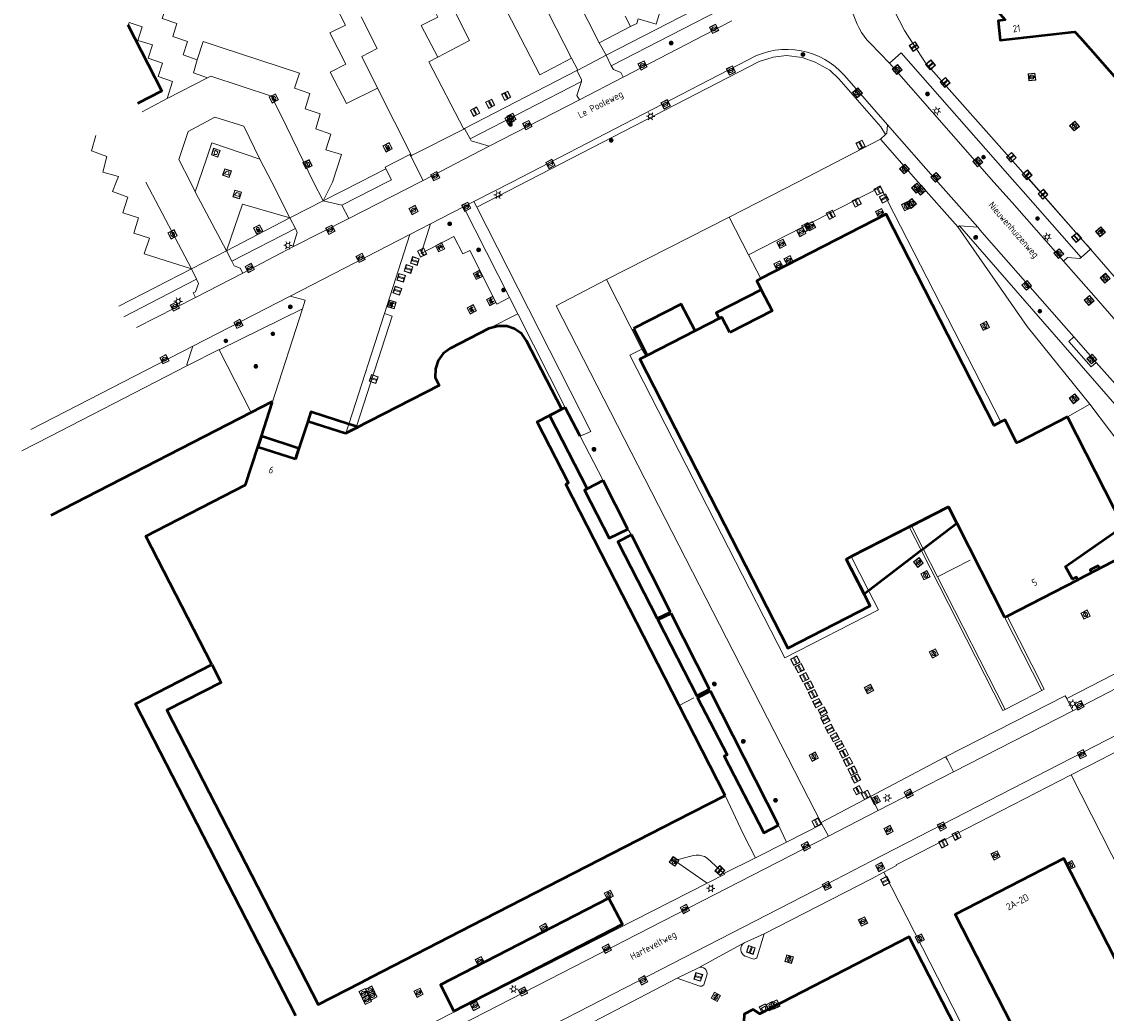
# Model space of a CAD drawing. Header units: metres. Extents: x 94279 to 96109, y 461866 to 463040.
# Tile 6 of 175: x 94534 to 94689, y 462131 to 462273. Entities that reach past the tile are written whole.
import ezdxf
from ezdxf.enums import TextEntityAlignment as Align

# ---------------------------------------------------------------- set-up
doc = ezdxf.new("R2010")
doc.units = ezdxf.units.M
doc.layers.get('0').update_dxf_attribs({"linetype": 'CONTINUOUS'})
for name, color, linetype, lineweight in [('B_BEBOUWINGSGRENS_0', 132, 'CONTINUOUS', 50), ('B_LUIFEL_1', 132, 'CONTINUOUS', 50), ('B_OVERBOUWLIJN_LIJN_1', 132, 'CONTINUOUS', 50), ('B_TUSSENMUUR_0', 132, 'CONTINUOUS', 50), ('G_GRENS_ALGEMEEN_0', 251, 'CONTINUOUS', 13), ('Q_AFSLUITPAAL_0', 251, 'CONTINUOUS', 13), ('Q_BANK_0', 251, 'CONTINUOUS', 13), ('Q_BLOEMBAK_0', 251, 'CONTINUOUS', 13), ('Q_BOOM_0', 251, 'CONTINUOUS', 13), ('Q_BRANDKRAAN_0', 251, 'CONTINUOUS', 13), ('Q_BRIEVENBUS_0', 251, 'CONTINUOUS', 13), ('Q_INSPECTIE_OF_RIOOLPUT_0', 251, 'CONTINUOUS', 13), ('Q_KOLK_0', 251, 'CONTINUOUS', 13), ('Q_LICHTMAST_0', 251, 'CONTINUOUS', 13), ('Q_LIJNAFWATERING_LIJN_0', 251, 'CONTINUOUS', 13), ('Q_PAAL_STEEN_0', 251, 'CONTINUOUS', 13), ('Q_RECLAMEZUIL_0', 251, 'CONTINUOUS', 13), ('Q_VERKEERSBORDPAAL_0', 251, 'CONTINUOUS', 13), ('Q_VLAGGENMAST_0', 251, 'CONTINUOUS', 13), ('Q_WATERLEIDINGPUT_0', 251, 'CONTINUOUS', 13), ('T_CULTUURGRENS_0', 251, 'CONTINUOUS', 13), ('T_HEK_0', 251, 'CONTINUOUS', 13), ('T_HEK_LIJN_0', 251, 'CONTINUOUS', 13), ('T_MUUR_30CM_0', 251, 'CONTINUOUS', 13), ('T_MUUR_30CM_1', 251, 'CONTINUOUS', 13), ('V_WEGGRENS_0', 251, 'CONTINUOUS', 13), ('Z_GBKN_HUISNUMMER_0', 251, 'CONTINUOUS', 13), ('Z_STRAATNAAM_0', 251, 'CONTINUOUS', 13)]:
    doc.layers.add(name, color=color, linetype=linetype, lineweight=lineweight)
doc.styles.get("Standard").update_dxf_attribs({"font": 'isocp.shx'})

# ---------------------------------------------------------------- blocks, each defined once
blk = doc.blocks.new('Q_VERKEERSBORDPAAL')
for points in [[(-0.5, 0.5), (0.5, 0.5), (0.5, -0.5), (-0.5, -0.5)], [(-0.08, 0.33), (0.07, 0.33), (0.07, -0.33), (-0.08, -0.33)]]:
    blk.add_lwpolyline(points, close=True)
blk.add_lwpolyline([(-0.44, 0.46), (0.44, 0.46, -0.414214), (0.46, 0.44), (0.46, -0.44, -0.414214), (0.44, -0.46), (-0.44, -0.46, -0.414214), (-0.46, -0.44), (-0.46, 0.44), (-0.46, 0.44), (-0.46, 0.45), (-0.46, 0.45), (-0.46, 0.45), (-0.46, 0.45), (-0.46, 0.45), (-0.46, 0.45), (-0.46, 0.46), (-0.46, 0.46), (-0.46, 0.46), (-0.45, 0.46), (-0.45, 0.46), (-0.45, 0.46), (-0.45, 0.46), (-0.45, 0.46), (-0.45, 0.46), (-0.44, 0.46), (-0.44, 0.46)], format="xyb")
blk = doc.blocks.new('Q_AFSLUITPAAL')
for points in [[(-0.5, 0.5), (0.5, 0.5), (0.5, -0.5), (-0.5, -0.5)], [(-0.08, 0.33), (0.07, 0.33), (0.07, -0.33), (-0.08, -0.33)]]:
    blk.add_lwpolyline(points, close=True)
blk.add_lwpolyline([(-0.44, 0.46), (0.44, 0.46, -0.414214), (0.46, 0.44), (0.46, -0.44, -0.414214), (0.44, -0.46), (-0.44, -0.46, -0.414214), (-0.46, -0.44), (-0.46, 0.44), (-0.46, 0.44), (-0.46, 0.45), (-0.46, 0.45), (-0.46, 0.45), (-0.46, 0.45), (-0.46, 0.45), (-0.46, 0.45), (-0.46, 0.46), (-0.46, 0.46), (-0.46, 0.46), (-0.45, 0.46), (-0.45, 0.46), (-0.45, 0.46), (-0.45, 0.46), (-0.45, 0.46), (-0.45, 0.46), (-0.44, 0.46), (-0.44, 0.46)], format="xyb")
blk = doc.blocks.new('Q_PAAL_STEEN')
for points in [[(-0.5, 0.5), (0.5, 0.5), (0.5, -0.5), (-0.5, -0.5)], [(-0.08, 0.33), (0.07, 0.33), (0.07, -0.33), (-0.08, -0.33)]]:
    blk.add_lwpolyline(points, close=True)
blk.add_lwpolyline([(-0.44, 0.46), (0.44, 0.46, -0.414214), (0.46, 0.44), (0.46, -0.44, -0.414214), (0.44, -0.46), (-0.44, -0.46, -0.414214), (-0.46, -0.44), (-0.46, 0.44), (-0.46, 0.44), (-0.46, 0.45), (-0.46, 0.45), (-0.46, 0.45), (-0.46, 0.45), (-0.46, 0.45), (-0.46, 0.45), (-0.46, 0.46), (-0.46, 0.46), (-0.46, 0.46), (-0.45, 0.46), (-0.45, 0.46), (-0.45, 0.46), (-0.45, 0.46), (-0.45, 0.46), (-0.45, 0.46), (-0.44, 0.46), (-0.44, 0.46)], format="xyb")
blk = doc.blocks.new('Q_VLAGGENMAST')
for points in [[(-0.5, 0.5), (0.5, 0.5), (0.5, -0.5), (-0.5, -0.5)], [(-0.08, 0.33), (0.07, 0.33), (0.07, -0.33), (-0.08, -0.33)]]:
    blk.add_lwpolyline(points, close=True)
blk.add_lwpolyline([(-0.44, 0.46), (0.44, 0.46, -0.414214), (0.46, 0.44), (0.46, -0.44, -0.414214), (0.44, -0.46), (-0.44, -0.46, -0.414214), (-0.46, -0.44), (-0.46, 0.44), (-0.46, 0.44), (-0.46, 0.45), (-0.46, 0.45), (-0.46, 0.45), (-0.46, 0.45), (-0.46, 0.45), (-0.46, 0.45), (-0.46, 0.46), (-0.46, 0.46), (-0.46, 0.46), (-0.45, 0.46), (-0.45, 0.46), (-0.45, 0.46), (-0.45, 0.46), (-0.45, 0.46), (-0.45, 0.46), (-0.44, 0.46), (-0.44, 0.46)], format="xyb")
blk = doc.blocks.new('Q_KOLK')
blk.add_lwpolyline([(-0.5, 0.5), (0.5, 0.5), (0.5, -0.5), (-0.5, -0.5)], close=True)
for points in [[(-0.44, 0.46), (0.44, 0.46, -0.414214), (0.46, 0.44), (0.46, -0.44, -0.414214), (0.44, -0.46), (-0.44, -0.46, -0.414214), (-0.46, -0.44), (-0.46, 0.44, -0.414214), (-0.44, 0.46)], [(-0.34, 0.1, 0.380426), (-0.28, -0.18)], [(-0.01, 0.27, 0.240218), (-0.34, 0.1)], [(-0.19, 0.04, 0.853344), (-0.19, -0.03)], [(0.33, 0.11, 0.240191), (-0.01, 0.27)], [(0.18, -0.03, 0.849746), (0.18, 0.04)], [(0.27, -0.18, 0.380426), (0.33, 0.11)], [(-0.28, -0.18, 0.148452), (0.01, -0.26)], [(0.01, -0.26, 0.131742), (0.27, -0.18)]]:
    blk.add_lwpolyline(points, format="xyb")
for points in [[(-0.19, 0.04), (0.18, 0.04)], [(0.18, -0.03), (-0.19, -0.03)]]:
    blk.add_lwpolyline(points)
blk = doc.blocks.new('Q_INSPECTIE_OF_RIOOLPUT')
blk.add_lwpolyline([(-0.5, 0.5), (0.5, 0.5), (0.5, -0.5), (-0.5, -0.5)], close=True)
for points in [[(-0.44, 0.46), (0.44, 0.46, -0.414214), (0.46, 0.44), (0.46, -0.44, -0.414214), (0.44, -0.46), (-0.44, -0.46, -0.414214), (-0.46, -0.44), (-0.46, 0.44), (-0.46, 0.44), (-0.46, 0.45), (-0.46, 0.45), (-0.46, 0.45), (-0.46, 0.45), (-0.46, 0.45), (-0.46, 0.45), (-0.46, 0.46), (-0.46, 0.46), (-0.46, 0.46), (-0.45, 0.46), (-0.45, 0.46), (-0.45, 0.46), (-0.45, 0.46), (-0.45, 0.46), (-0.45, 0.46), (-0.44, 0.46), (-0.44, 0.46)], [(-0.34, 0.1, 0.380426), (-0.28, -0.18)], [(-0.01, 0.27, 0.240218), (-0.34, 0.1)], [(-0.19, 0.04, 0.853344), (-0.19, -0.03)], [(0.33, 0.11, 0.240191), (-0.01, 0.27)], [(0.18, -0.03, 0.849746), (0.18, 0.04)], [(0.27, -0.18, 0.380426), (0.33, 0.11)], [(-0.28, -0.18, 0.148452), (0.01, -0.26)], [(0.01, -0.26, 0.131742), (0.27, -0.18)]]:
    blk.add_lwpolyline(points, format="xyb")
for points in [[(-0.19, 0.04), (0.18, 0.04)], [(0.18, -0.03), (-0.19, -0.03)]]:
    blk.add_lwpolyline(points)
blk = doc.blocks.new('Q_WATERLEIDINGPUT')
blk.add_lwpolyline([(-0.5, 0.5), (0.5, 0.5), (0.5, -0.5), (-0.5, -0.5)], close=True)
for points in [[(-0.44, 0.46), (0.44, 0.46, -0.414214), (0.46, 0.44), (0.46, -0.44, -0.414214), (0.44, -0.46), (-0.44, -0.46, -0.414214), (-0.46, -0.44), (-0.46, 0.44), (-0.46, 0.44), (-0.46, 0.45), (-0.46, 0.45), (-0.46, 0.45), (-0.46, 0.45), (-0.46, 0.45), (-0.46, 0.45), (-0.46, 0.46), (-0.46, 0.46), (-0.46, 0.46), (-0.45, 0.46), (-0.45, 0.46), (-0.45, 0.46), (-0.45, 0.46), (-0.45, 0.46), (-0.45, 0.46), (-0.44, 0.46), (-0.44, 0.46)], [(-0.34, 0.1, 0.380426), (-0.28, -0.18)], [(-0.01, 0.27, 0.240218), (-0.34, 0.1)], [(-0.19, 0.04, 0.853344), (-0.19, -0.03)], [(0.33, 0.11, 0.240191), (-0.01, 0.27)], [(0.18, -0.03, 0.849746), (0.18, 0.04)], [(0.27, -0.18, 0.380426), (0.33, 0.11)], [(-0.28, -0.18, 0.148452), (0.01, -0.26)], [(0.01, -0.26, 0.131742), (0.27, -0.18)]]:
    blk.add_lwpolyline(points, format="xyb")
for points in [[(-0.19, 0.04), (0.18, 0.04)], [(0.18, -0.03), (-0.19, -0.03)]]:
    blk.add_lwpolyline(points)
blk = doc.blocks.new('Q_BRANDKRAAN')
blk.add_lwpolyline([(-0.5, 0.5), (0.5, 0.5), (0.5, -0.5), (-0.5, -0.5)], close=True)
for points in [[(-0.44, 0.46), (0.44, 0.46, -0.414214), (0.46, 0.44), (0.46, -0.44, -0.414214), (0.44, -0.46), (-0.44, -0.46, -0.414214), (-0.46, -0.44), (-0.46, 0.44), (-0.46, 0.44), (-0.46, 0.45), (-0.46, 0.45), (-0.46, 0.45), (-0.46, 0.45), (-0.46, 0.45), (-0.46, 0.45), (-0.46, 0.46), (-0.46, 0.46), (-0.46, 0.46), (-0.45, 0.46), (-0.45, 0.46), (-0.45, 0.46), (-0.45, 0.46), (-0.45, 0.46), (-0.45, 0.46), (-0.44, 0.46), (-0.44, 0.46)], [(-0.34, 0.1, 0.380426), (-0.28, -0.18)], [(-0.01, 0.27, 0.240218), (-0.34, 0.1)], [(-0.19, 0.04, 0.853344), (-0.19, -0.03)], [(0.33, 0.11, 0.240191), (-0.01, 0.27)], [(0.18, -0.03, 0.849746), (0.18, 0.04)], [(0.27, -0.18, 0.380426), (0.33, 0.11)], [(-0.28, -0.18, 0.148452), (0.01, -0.26)], [(0.01, -0.26, 0.131742), (0.27, -0.18)]]:
    blk.add_lwpolyline(points, format="xyb")
for points in [[(-0.19, 0.04), (0.18, 0.04)], [(0.18, -0.03), (-0.19, -0.03)]]:
    blk.add_lwpolyline(points)
blk = doc.blocks.new('Q_RECLAMEZUIL')
blk.add_lwpolyline([(-0.5, 0.5), (0.5, 0.5), (0.5, -0.5), (-0.5, -0.5)], close=True)
for points in [[(-0.44, 0.46), (0.44, 0.46, -0.414214), (0.46, 0.44), (0.46, -0.44, -0.414214), (0.44, -0.46), (-0.44, -0.46, -0.414214), (-0.46, -0.44), (-0.46, 0.44), (-0.46, 0.44), (-0.46, 0.45), (-0.46, 0.45), (-0.46, 0.45), (-0.46, 0.45), (-0.46, 0.45), (-0.46, 0.45), (-0.46, 0.46), (-0.46, 0.46), (-0.46, 0.46), (-0.45, 0.46), (-0.45, 0.46), (-0.45, 0.46), (-0.45, 0.46), (-0.45, 0.46), (-0.45, 0.46), (-0.44, 0.46), (-0.44, 0.46)], [(-0.13, 0.05, 0.550274), (-0.13, -0.04)], [(0.13, -0.04, 0.506565), (0.13, 0.05)], [(-0.13, -0.14, 0.502509), (-0.13, -0.22)], [(0.13, -0.22, 0.554525), (0.13, -0.14)]]:
    blk.add_lwpolyline(points, format="xyb")
for points in [[(-0.23, 0.17), (0, 0.33), (0.22, 0.17)], [(0.22, 0.17), (0.22, -0.32), (-0.23, -0.32), (-0.23, 0.17)], [(-0.13, 0.05), (0.13, 0.05)], [(0.13, -0.04), (-0.13, -0.04)], [(-0.13, -0.14), (0.13, -0.14)], [(0.13, -0.22), (-0.13, -0.22)]]:
    blk.add_lwpolyline(points)
blk = doc.blocks.new('Q_BANK')
blk.add_lwpolyline([(-0.5, 0.5), (0.5, 0.5), (0.5, -0.5), (-0.5, -0.5)], close=True)
blk.add_lwpolyline([(-0.44, 0.46), (0.44, 0.46, -0.414214), (0.46, 0.44), (0.46, -0.44, -0.414214), (0.44, -0.46), (-0.44, -0.46, -0.414214), (-0.46, -0.44), (-0.46, 0.44), (-0.46, 0.44), (-0.46, 0.45), (-0.46, 0.45), (-0.46, 0.45), (-0.46, 0.45), (-0.46, 0.45), (-0.46, 0.45), (-0.46, 0.46), (-0.46, 0.46), (-0.46, 0.46), (-0.45, 0.46), (-0.45, 0.46), (-0.45, 0.46), (-0.45, 0.46), (-0.45, 0.46), (-0.45, 0.46), (-0.44, 0.46), (-0.44, 0.46)], format="xyb")
for points in [[(-0.27, 0.02), (-0.37, -0.08)], [(-0.18, 0.13), (-0.27, 0.13), (-0.27, 0.28)], [(-0.27, 0.28), (0.26, 0.28), (0.26, 0.13), (0.17, 0.13)], [(-0.18, 0.02), (-0.27, 0.02)], [(-0.27, 0.02), (-0.18, 0.02)], [(-0.18, 0.02), (-0.18, 0.13)], [(-0.18, 0.13), (-0.14, 0.13)], [(-0.14, 0.13), (-0.14, 0.02)], [(0.13, 0.13), (-0.14, 0.13)], [(0.13, 0.02), (-0.14, 0.02)], [(-0.14, 0.02), (0.13, 0.02)], [(0.13, 0.02), (-0.14, 0.02)], [(-0.14, 0.02), (0.13, 0.02)], [(-0.14, 0.02), (0.13, 0.02)], [(0.13, 0.02), (0.13, 0.13)], [(0.13, 0.13), (0.17, 0.13)], [(0.17, 0.13), (0.17, 0.02)], [(0.17, 0.02), (0.26, 0.02)], [(0.17, 0.02), (0.26, 0.02)], [(0.26, 0.02), (0.36, -0.08)], [(-0.24, -0.08), (-0.37, -0.08)], [(-0.19, -0.08), (-0.19, -0.27), (-0.24, -0.27), (-0.24, -0.08)], [(-0.24, -0.08), (-0.19, -0.08)], [(0.18, -0.08), (-0.19, -0.08)], [(0.23, -0.08), (0.23, -0.27), (0.18, -0.27), (0.18, -0.08)], [(0.18, -0.08), (0.23, -0.08)], [(0.36, -0.08), (0.23, -0.08)]]:
    blk.add_lwpolyline(points)
blk = doc.blocks.new('Q_BRIEVENBUS')
for points in [[(-0.5, 0.5), (0.5, 0.5), (0.5, -0.5), (-0.5, -0.5)], [(-0.31, 0.1), (-0.05, 0.1), (-0.03, 0.03), (-0.05, 0.01), (-0.31, 0.01), (-0.33, 0.03)], [(0.06, 0.1), (0.31, 0.1), (0.33, 0.03), (0.31, 0.01), (0.06, 0.01), (0.03, 0.03)]]:
    blk.add_lwpolyline(points, close=True)
blk.add_lwpolyline([(-0.44, 0.46), (0.44, 0.46, -0.414214), (0.46, 0.44), (0.46, -0.44, -0.414214), (0.44, -0.46), (-0.44, -0.46, -0.414214), (-0.46, -0.44), (-0.46, 0.44), (-0.46, 0.44), (-0.46, 0.45), (-0.46, 0.45), (-0.46, 0.45), (-0.46, 0.45), (-0.46, 0.45), (-0.46, 0.45), (-0.46, 0.46), (-0.46, 0.46), (-0.46, 0.46), (-0.45, 0.46), (-0.45, 0.46), (-0.45, 0.46), (-0.45, 0.46), (-0.45, 0.46), (-0.45, 0.46), (-0.44, 0.46), (-0.44, 0.46)], format="xyb")
blk = doc.blocks.new('Q_LICHTMAST')
for points in [[(-0.26, 0.15), (-0.52, 0.3)], [(0, 0.3), (0, 0.6)], [(0.26, 0.15), (0.52, 0.3)], [(-0.26, -0.15), (-0.52, -0.3)], [(0, -0.3), (0, -0.6)], [(0.26, -0.15), (0.52, -0.3)]]:
    blk.add_lwpolyline(points)
blk.add_circle((0, 0), 0.3)
blk = doc.blocks.new('Q_BLOEMBAK')
for points in [[(-0.5, 0.5), (0.5, 0.5), (0.5, -0.5), (-0.5, -0.5)], [(-0.34, 0.2), (0.33, 0.2), (0.19, -0.25), (-0.2, -0.25)]]:
    blk.add_lwpolyline(points, close=True)
blk.add_lwpolyline([(-0.44, 0.46), (0.44, 0.46, -0.414214), (0.46, 0.44), (0.46, -0.44, -0.414214), (0.44, -0.46), (-0.44, -0.46, -0.414214), (-0.46, -0.44), (-0.46, 0.44), (-0.46, 0.44), (-0.46, 0.45), (-0.46, 0.45), (-0.46, 0.45), (-0.46, 0.45), (-0.46, 0.45), (-0.46, 0.45), (-0.46, 0.46), (-0.46, 0.46), (-0.46, 0.46), (-0.45, 0.46), (-0.45, 0.46), (-0.45, 0.46), (-0.45, 0.46), (-0.45, 0.46), (-0.45, 0.46), (-0.44, 0.46), (-0.44, 0.46)], format="xyb")
blk = doc.blocks.new('Q_BOOM')
for radius in [0.27, 0.18, 0.09]:
    blk.add_circle((0, 0), radius)

msp = doc.modelspace()

# ---------------------------------------------------------------- linework, layer by layer
at = {"layer": 'B_BEBOUWINGSGRENS_0'}
for p, q in [((94635.09, 462228.53), (94633.98, 462230.71)), ((94621.34, 462229.08), (94623.31, 462225.23)), ((94630.15, 462228.74), (94623.31, 462225.23)), ((94623.31, 462225.23), (94623.1, 462225.13)), ((94568.18, 462213.69), (94569.73, 462218.47)), ((94566.72, 462217.08), (94538.09, 462202.38)), ((94609.34, 462216.65), (94611.08, 462217.56)), ((94574.81, 462215.8), (94573.55, 462211.94)), ((94580.19, 462214.09), (94574.81, 462215.8)), ((94581.68, 462214.85), (94580.26, 462214.13)), ((94567.67, 462212.13), (94568.18, 462213.69)), ((94580.26, 462214.13), (94580.19, 462214.09)), ((94573.05, 462210.41), (94567.67, 462212.13)), ((94573.55, 462211.94), (94573.05, 462210.41)), ((94617, 462207.36), (94614.72, 462206.19)), ((94620.55, 462200.44), (94617, 462207.36)), ((94627.86, 462175.27), (94611.68, 462206.85)), ((94661.05, 462200.93), (94666.32, 462203.63)), ((94666.32, 462203.63), (94667.52, 462201.27)), ((94660.72, 462200.76), (94661.05, 462200.93)), ((94667.52, 462201.27), (94674.34, 462187.85)), ((94626.63, 462188.59), (94621.04, 462199.62)), ((94652.44, 462196.51), (94660.72, 462200.76)), ((94651.73, 462196.15), (94652.44, 462196.51)), ((94632.21, 462177.6), (94626.73, 462188.39)), ((94674.34, 462187.85), (94674.7, 462188)), ((94642.07, 462158.15), (94632.35, 462177.32)), ((94634.45, 462162.42), (94627.86, 462175.27))]:
    msp.add_line(p, q, dxfattribs=at)
for points in [[(94677.86, 462321.65), (94656.65, 462302.97), (94665.59, 462292.82), (94665.26, 462292.53), (94661.08, 462288.84), (94660.84, 462288.63), (94663.61, 462285.48), (94674.44, 462273.16), (94673.41, 462273.02), (94673.73, 462270.23), (94676.73, 462270.57), (94677.12, 462270.62), (94683.86, 462271.39), (94684.4, 462271.45), (94685.15, 462270.61), (94686.6, 462268.96), (94700.88, 462252.74), (94701.62, 462253.4), (94702.37, 462254.05), (94703.13, 462254.73), (94703.87, 462255.37), (94718.26, 462268.06)], [(94550.54, 462261.26), (94553.98, 462263.03), (94549.17, 462272.39)], [(94673.79, 462215.74), (94672.84, 462215.25), (94657.41, 462245.39), (94639.52, 462236.21)], [(94639.52, 462236.21), (94638.94, 462235.91), (94639.6, 462234.62)], [(94639.6, 462234.62), (94641.14, 462231.62), (94635.09, 462228.53)], [(94630.15, 462228.74), (94628.16, 462232.58), (94621.34, 462229.08)], [(94633.98, 462230.71), (94633.75, 462230.59), (94630.15, 462228.74)], [(94600.69, 462229.07), (94595.17, 462226.25), (94594.16, 462225.52), (94593.43, 462224.51), (94593.04, 462223.33), (94593.01, 462222.08), (94593.59, 462220.95), (94581.68, 462214.85)], [(94611.08, 462217.56), (94606.07, 462227.33), (94605.38, 462228.31), (94604.36, 462229.05), (94603.23, 462229.4), (94602.02, 462229.4), (94600.69, 462229.07)], [(94623.1, 462225.13), (94622.26, 462224.7), (94643.38, 462183.45), (94655.15, 462189.49), (94651.73, 462196.15)], [(94569.73, 462218.47), (94569.66, 462218.61), (94566.72, 462217.08)], [(94611.68, 462206.85), (94612.05, 462207.05), (94607.6, 462215.74), (94609.34, 462216.65)], [(94683.33, 462216.45), (94676.42, 462212.92), (94676.07, 462212.74), (94674.41, 462216.06), (94673.79, 462215.74)], [(94674.7, 462188), (94684.82, 462193.21), (94684.61, 462193.58), (94684.05, 462193.29), (94683.04, 462195.11), (94689.97, 462199.92), (94690.01, 462199.85), (94690.59, 462200.25), (94691.35, 462200.78), (94683.33, 462216.45)], [(94614.72, 462206.19), (94614.35, 462206), (94617.88, 462199.15), (94620.55, 462200.44)], [(94621.04, 462199.62), (94619.11, 462198.63), (94624.71, 462187.68), (94626.63, 462188.59)], [(94687.9, 462194.82), (94687.7, 462195.21), (94686.56, 462194.62), (94686.76, 462194.24), (94687.9, 462194.82)], [(94626.73, 462188.39), (94624.82, 462187.49), (94630.39, 462176.62), (94632.21, 462177.6)], [(94573.11, 462130.93), (94550.22, 462175.51), (94561.12, 462181.1)], [(94561.12, 462181.1), (94562.27, 462178.86), (94562.43, 462178.55), (94554.7, 462174.58), (94576.29, 462132.57), (94582.34, 462135.67), (94583.98, 462136.53), (94598.22, 462143.83), (94627.42, 462158.81), (94634.45, 462162.42)], [(94632.35, 462177.32), (94630.5, 462176.36), (94634.73, 462168.23), (94634.29, 462168), (94639.94, 462157.07), (94642.07, 462158.15)], [(94711.05, 462098.23), (94682.82, 462153.41), (94667.28, 462145.42), (94695.54, 462090.3)], [(94595.67, 462131.63), (94619.76, 462144.02), (94617.84, 462147.76), (94593.75, 462135.37), (94595.67, 462131.63)], [(94673.03, 462118.2), (94660.73, 462142.22), (94639.38, 462131.25), (94638.43, 462131.83), (94637.17, 462131.18), (94637.09, 462130.07), (94615.71, 462119.09), (94616.35, 462117.85)]]:
    msp.add_lwpolyline(points, dxfattribs=at)
at = {"layer": 'B_LUIFEL_1'}
for p, q in [((94611.58, 462217.82), (94609.34, 462216.65)), ((94609.34, 462216.65), (94614.72, 462206.19)), ((94613.74, 462213.7), (94611.58, 462217.82)), ((94580.26, 462214.13), (94581.68, 462214.85)), ((94581.76, 462215.09), (94580.69, 462215.44)), ((94568.18, 462213.69), (94567.67, 462212.13)), ((94573.55, 462211.94), (94568.18, 462213.69)), ((94568.18, 462213.69), (94568.18, 462213.69)), ((94580.19, 462214.09), (94580.26, 462214.13)), ((94666.32, 462203.63), (94652.44, 462196.51)), ((94662.73, 462197.64), (94667.52, 462201.27)), ((94654.91, 462191.69), (94662.43, 462197.41)), ((94662.43, 462197.41), (94662.73, 462197.64))]:
    msp.add_line(p, q, dxfattribs=at)
for points in [[(94639.6, 462234.62), (94633.15, 462231.32), (94633.57, 462230.5), (94633.98, 462230.71)], [(94580.69, 462215.44), (94575.26, 462217.2), (94574.81, 462215.8)], [(94581.68, 462214.85), (94581.99, 462215.01), (94581.76, 462215.09)], [(94573.05, 462210.41), (94573.55, 462211.94), (94573.55, 462211.94)], [(94667.52, 462201.27), (94667.52, 462201.27), (94666.32, 462203.63)], [(94651.73, 462196.15), (94654.27, 462191.2), (94654.91, 462191.69)]]:
    msp.add_lwpolyline(points, dxfattribs=at)
at = {"layer": 'B_OVERBOUWLIJN_LIJN_1'}
msp.add_lwpolyline([(94690.59, 462200.25), (94692.25, 462197.07), (94684.82, 462193.21)], dxfattribs=at)
at = {"layer": 'B_TUSSENMUUR_0'}
msp.add_lwpolyline([(94561.12, 462181.1), (94551.7, 462199.45), (94565.94, 462206.75), (94567.67, 462212.13)], dxfattribs=at)
at = {"layer": 'G_GRENS_ALGEMEEN_0'}
for p, q in [((94560.47, 462264.87), (94554.73, 462261.94)), ((94554.73, 462261.94), (94551.17, 462260.04)), ((94667.68, 462243.58), (94677.57, 462229.36)), ((94585.79, 462231.21), (94589.39, 462242.49)), ((94610.28, 462232.32), (94617.49, 462236.06)), ((94569.73, 462218.47), (94574.06, 462231.9)), ((94648.24, 462158.31), (94610.28, 462232.32)), ((94585.79, 462231.21), (94580.69, 462215.44)), ((94604.81, 462231.17), (94600.69, 462229.07)), ((94677.57, 462229.36), (94686.51, 462218.3)), ((94562.17, 462226.02), (94566.72, 462217.08)), ((94686.51, 462218.3), (94692.16, 462210.87)), ((94580.69, 462215.44), (94580.26, 462214.13)), ((94581.68, 462214.85), (94581.76, 462215.09)), ((94580.26, 462214.13), (94580.26, 462214.13)), ((94662.73, 462197.64), (94661.05, 462200.93)), ((94660.72, 462200.76), (94662.43, 462197.41)), ((94652.44, 462196.51), (94654.91, 462191.69)), ((94664.77, 462193.63), (94662.73, 462197.64)), ((94674.44, 462174.69), (94664.77, 462193.63)), ((94674.34, 462187.85), (94679.65, 462177.39)), ((94657.11, 462151.44), (94673.87, 462118.67))]:
    msp.add_line(p, q, dxfattribs=at)
for points in [[(94556.28, 462287.33), (94552.61, 462275.87), (94554.64, 462275.21), (94554.01, 462273.33), (94556.11, 462272.61), (94555.52, 462270.77), (94557.62, 462270.05), (94556.99, 462268.15), (94559.01, 462267.44)], [(94554.73, 462261.94), (94555.49, 462264.37), (94553.46, 462265.08), (94554.06, 462266.99), (94551.99, 462267.68), (94552.63, 462269.58), (94550.52, 462270.22), (94551.15, 462272.15), (94549.29, 462272.79), (94549.17, 462272.39)], [(94567.97, 462253.26), (94565.67, 462257.96), (94561.55, 462259.27), (94557.74, 462257.22), (94556.41, 462253.22), (94558.04, 462250), (94558.75, 462248.62)], [(94634.99, 462244.97), (94644.75, 462250), (94656.61, 462256.11)], [(94673.79, 462215.74), (94656.61, 462249.27), (94637.75, 462239.6)], [(94592.33, 462244.01), (94591.02, 462239.8), (94595.7, 462242.23), (94596.97, 462239.72), (94597.95, 462240.2), (94601.8, 462232.56), (94603.64, 462233.5)], [(94574.06, 462231.9), (94574.46, 462233.14), (94572.31, 462233.72)], [(94581.76, 462215.09), (94586.87, 462230.86), (94585.79, 462231.21)], [(94687.44, 462224.24), (94686.74, 462223.62), (94683.55, 462227.24), (94684.26, 462227.89)], [(94557.65, 462223.78), (94562.15, 462226.07), (94562.17, 462226.02)], [(94654.91, 462191.69), (94656.34, 462188.92), (94642.94, 462182.04), (94620.81, 462225.26), (94622.52, 462226.15)], [(94662.43, 462197.41), (94674.09, 462174.53), (94674.44, 462174.69)], [(94679.65, 462177.39), (94680, 462177.6), (94674.7, 462188)], [(94679.65, 462177.39), (94677.12, 462176.08), (94674.44, 462174.69)], [(94721.11, 462092.17), (94720.11, 462094.1), (94683.86, 462165.34)], [(94634.24, 462151.27), (94631.85, 462153.47), (94631.49, 462153.67), (94631.11, 462153.8), (94630.71, 462153.88), (94630.31, 462153.89), (94629.91, 462153.84), (94629.52, 462153.73), (94627.18, 462153.13), (94631.88, 462149.89)], [(94640.02, 462142.66), (94639.02, 462139.36), (94638.94, 462139.23), (94638.82, 462139.13), (94638.68, 462139.07), (94638.53, 462139.05), (94638.38, 462139.08), (94637.28, 462139.46), (94637.05, 462139.62), (94636.86, 462139.84), (94636.73, 462140.09), (94636.67, 462140.37), (94636.69, 462140.66), (94636.77, 462140.93), (94636.92, 462141.18), (94637.13, 462141.37)], [(94630.61, 462137.79), (94630.85, 462137.87), (94631.11, 462137.87), (94631.35, 462137.8), (94631.56, 462137.66), (94631.73, 462137.47), (94631.84, 462137.24), (94631.87, 462136.99), (94631.83, 462136.73), (94631.45, 462135.49), (94631.38, 462135.36), (94631.26, 462135.26), (94631.12, 462135.19), (94630.97, 462135.17), (94630.82, 462135.2), (94627.59, 462136.3)]]:
    msp.add_lwpolyline(points, dxfattribs=at)
at = {"layer": 'Q_LIJNAFWATERING_LIJN_0'}
msp.add_line((94669.41, 462195.99), (94664.77, 462193.63), dxfattribs=at)
at = {"layer": 'T_CULTUURGRENS_0'}
msp.add_line((94562.17, 462226.02), (94574.06, 462231.9), dxfattribs=at)
for points in [[(94657.34, 462256.8), (94656.69, 462257.89), (94650.66, 462264.74), (94649.39, 462265.98), (94647.27, 462267.13), (94645.44, 462267.79), (94643.22, 462268.06), (94641.27, 462267.83), (94639.27, 462267.2), (94598.94, 462246.4)], [(94707.51, 462198.4), (94694.61, 462213.08), (94667.92, 462243.76)]]:
    msp.add_lwpolyline(points, dxfattribs=at)
at = {"layer": 'T_HEK_0'}
for p, q in [((94617.49, 462236.06), (94634.99, 462244.97)), ((94634.99, 462244.97), (94637.75, 462239.6)), ((94622.52, 462226.15), (94623.1, 462225.13))]:
    msp.add_line(p, q, dxfattribs=at)
at = {"layer": 'T_HEK_LIJN_0'}
for p, q in [((94639.52, 462236.21), (94637.75, 462239.6)), ((94617.49, 462236.06), (94622.52, 462226.15)), ((94629.96, 462176.34), (94627.86, 462175.27))]:
    msp.add_line(p, q, dxfattribs=at)
msp.add_lwpolyline([(94677.57, 462250.75), (94685.49, 462241.68), (94686.7, 462240.36)], dxfattribs=at)
at = {"layer": 'T_MUUR_30CM_0'}
msp.add_line((94683.33, 462216.45), (94686.51, 462218.3), dxfattribs=at)
at = {"layer": 'T_MUUR_30CM_1'}
msp.add_line((94617, 462207.36), (94613.74, 462213.7), dxfattribs=at)
at = {"layer": 'V_WEGGRENS_0'}
for p, q in [((94616.45, 462269.88), (94603.15, 462295.87)), ((94612.5, 462267.69), (94599.13, 462293.82)), ((94617.42, 462268.09), (94634.45, 462276.87)), ((94635.19, 462275.35), (94618.17, 462266.6)), ((94620.92, 462272.19), (94620.16, 462273.67)), ((94620.92, 462272.19), (94616.45, 462269.88)), ((94619.85, 462264.99), (94635.38, 462272.99)), ((94616.45, 462269.88), (94617.42, 462268.09)), ((94613.38, 462265.99), (94612.5, 462267.69)), ((94617.42, 462268.09), (94613.38, 462265.99)), ((94618.17, 462266.6), (94617.42, 462268.09)), ((94659.57, 462268.45), (94657.9, 462266.96)), ((94597.22, 462257.63), (94613.25, 462265.92)), ((94613.25, 462265.92), (94613.38, 462265.99)), ((94560.95, 462265.09), (94560.47, 462264.87)), ((94613.9, 462264.34), (94597.99, 462256.18)), ((94613.61, 462261.73), (94619.85, 462264.99)), ((94589.65, 462253.78), (94584.77, 462263.41)), ((94600.73, 462255.11), (94613.61, 462261.73)), ((94597.09, 462257.56), (94589.65, 462253.78)), ((94597.09, 462257.56), (94597.22, 462257.63)), ((94597.99, 462256.18), (94597.22, 462257.63)), ((94656.61, 462256.11), (94657.34, 462256.8)), ((94591.28, 462250.23), (94600.73, 462255.11)), ((94589.52, 462253.71), (94589.65, 462253.78)), ((94589.52, 462253.71), (94591.28, 462250.23)), ((94569.68, 462250), (94567.97, 462253.26)), ((94558.19, 462237.58), (94551.67, 462250)), ((94572.27, 462244.87), (94569.68, 462250)), ((94579.67, 462246.69), (94586.12, 462250)), ((94590.83, 462250), (94580.67, 462244.8)), ((94591.28, 462250.23), (94590.83, 462250)), ((94558.75, 462248.62), (94563.21, 462240.17)), ((94572.27, 462244.87), (94577, 462247.3)), ((94579.67, 462246.69), (94577, 462247.3)), ((94580.67, 462244.8), (94579.67, 462246.69)), ((94597.07, 462246.45), (94592.33, 462244.01)), ((94597.07, 462246.45), (94598.53, 462247.2)), ((94603.64, 462233.5), (94597.07, 462246.45)), ((94598.53, 462247.2), (94598.94, 462246.4)), ((94563.21, 462240.17), (94572.27, 462244.87)), ((94573.04, 462243.35), (94572.27, 462244.87)), ((94572.67, 462240.72), (94580.67, 462244.8)), ((94573.04, 462243.35), (94563.98, 462238.69)), ((94592.33, 462244.01), (94589.39, 462242.49)), ((94667.92, 462243.76), (94667.68, 462243.58)), ((94670.52, 462243.56), (94667.92, 462243.76)), ((94589.39, 462242.49), (94572.31, 462233.72)), ((94558.19, 462237.58), (94563.21, 462240.17)), ((94563.98, 462238.69), (94563.21, 462240.17)), ((94565.54, 462237), (94572.67, 462240.72)), ((94686.6, 462240.39), (94685.27, 462239.22)), ((94547.8, 462232.26), (94558.19, 462237.58)), ((94558.19, 462237.58), (94558.92, 462236.11)), ((94558.78, 462233.51), (94565.54, 462237)), ((94558.92, 462236.11), (94548.54, 462230.75)), ((94550.35, 462229.21), (94558.78, 462233.51)), ((94572.31, 462233.72), (94558.41, 462226.58)), ((94604.81, 462231.17), (94603.64, 462233.5)), ((94611.58, 462217.82), (94604.81, 462231.17)), ((94558.41, 462226.58), (94535.24, 462214.66)), ((94611.08, 462217.56), (94611.58, 462217.82)), ((94620.55, 462200.44), (94621.04, 462199.62)), ((94626.63, 462188.59), (94626.73, 462188.39)), ((94683.22, 462176.23), (94691.69, 462180.59)), ((94632.21, 462177.6), (94632.35, 462177.32)), ((94683.22, 462176.23), (94684.1, 462174.51)), ((94667.03, 462165.79), (94684.1, 462174.51)), ((94655.18, 462162.28), (94665.93, 462167.91)), ((94656.3, 462160.26), (94667.03, 462165.79)), ((94649.18, 462156.6), (94656.3, 462160.26)), ((94642.07, 462158.15), (94643.19, 462155.75)), ((94643.19, 462155.75), (94648.24, 462158.31)), ((94648.24, 462158.31), (94649.18, 462156.6)), ((94638.75, 462153.51), (94643.19, 462155.75)), ((94634.24, 462151.27), (94638.75, 462153.51)), ((94590.45, 462128.81), (94631.88, 462149.89)), ((94640.02, 462142.66), (94637.13, 462141.37)), ((94637.13, 462141.37), (94630.61, 462137.79)), ((94630.61, 462137.79), (94627.59, 462136.3)), ((94627.59, 462136.3), (94615.65, 462130.1))]:
    msp.add_line(p, q, dxfattribs=at)
for points in [[(94612.5, 462267.69), (94607.97, 462265.28), (94594.44, 462291.42)], [(94652.4, 462286.52), (94660.06, 462271.61), (94663.03, 462267.03), (94678.48, 462249.63), (94686.6, 462240.39)], [(94593.39, 462267.84), (94591.02, 462272.33), (94593.41, 462273.52), (94591.15, 462278.07), (94593.49, 462279.22), (94591.19, 462283.82), (94594.77, 462285.63)], [(94584.77, 462263.41), (94580.34, 462261.19), (94578.02, 462265.66), (94580.27, 462266.81), (94577.97, 462271.28), (94580.19, 462272.41), (94577.91, 462276.88), (94579.2, 462277.56), (94576.88, 462282.03), (94581.4, 462284.34)], [(94595.63, 462280.34), (94597.94, 462275.88), (94595.61, 462274.72), (94597.92, 462270.22), (94593.39, 462267.84)], [(94632.46, 462280.82), (94630.95, 462275.83), (94628.76, 462276.48), (94628.04, 462274.08), (94625.3, 462274.89), (94624.6, 462272.55), (94622.01, 462273.29), (94621.8, 462272.62), (94620.92, 462272.19)], [(94657.9, 462266.96), (94655.17, 462269.81), (94654.69, 462270.29), (94654.27, 462270.81), (94653.89, 462271.36), (94653.56, 462271.95), (94653.29, 462272.56), (94652.26, 462275.16), (94650.46, 462280.78)], [(94584.77, 462263.41), (94582.55, 462267.94), (94584.72, 462269.05), (94582.42, 462273.56)], [(94559.01, 462267.44), (94559.85, 462270.06), (94562.29, 462269.23), (94573.62, 462265.56), (94572.93, 462263.41), (94575.09, 462262.66), (94574.42, 462260.46), (94576.6, 462259.74), (94575.94, 462257.57), (94578.09, 462256.83), (94577.41, 462254.61), (94579.63, 462253.93), (94578.34, 462250), (94577, 462247.3)], [(94560.47, 462264.87), (94558.48, 462265.58), (94559.01, 462267.44)], [(94593.39, 462267.84), (94592.1, 462267.16), (94597.09, 462257.56)], [(94645.29, 462268.74), (94644.37, 462268.88), (94643.45, 462268.93), (94642.52, 462268.91), (94641.59, 462268.81), (94640.68, 462268.62), (94639.79, 462268.37), (94638.93, 462268.04), (94603.96, 462250), (94598.53, 462247.2)], [(94657.62, 462258.18), (94651.46, 462265.21), (94650.83, 462265.87), (94650.16, 462266.47), (94649.44, 462267.01), (94648.67, 462267.49), (94647.87, 462267.91), (94647.03, 462268.26), (94646.17, 462268.54), (94645.29, 462268.74)], [(94685.27, 462239.22), (94676.98, 462248.65), (94675.81, 462250), (94659.57, 462268.45)], [(94613.9, 462264.34), (94613.92, 462264.63), (94613.25, 462265.92)], [(94618.17, 462266.6), (94618.48, 462266.07), (94619.53, 462265.64), (94619.85, 462264.99)], [(94657.9, 462266.96), (94672.83, 462250), (94675.41, 462247.08), (94681.96, 462239.64), (94682.77, 462238.71)], [(94577, 462247.3), (94575.62, 462250), (94571.82, 462257.83), (94569.65, 462262.27), (94560.95, 462265.09)], [(94613.61, 462261.73), (94613.26, 462262.35), (94613.9, 462264.34)], [(94657.34, 462256.8), (94657.54, 462256.99), (94657.62, 462258.18)], [(94670.52, 462243.56), (94664.83, 462250), (94657.62, 462258.18)], [(94558.19, 462237.58), (94551.45, 462239.73), (94552.2, 462241.98), (94549.97, 462242.7), (94550.65, 462244.9), (94548.4, 462245.62), (94549.1, 462247.82), (94546.93, 462248.65), (94547.46, 462250), (94547.76, 462250.77), (94545.55, 462251.39), (94546.13, 462253.64), (94543.9, 462254.43), (94544.54, 462256.66)], [(94558.75, 462248.62), (94559.21, 462250), (94560.33, 462253.32), (94561.09, 462255.58), (94563.22, 462254.86), (94567.97, 462253.26)], [(94597.99, 462256.18), (94598.15, 462255.89), (94600.73, 462255.11)], [(94667.68, 462243.58), (94662.01, 462250), (94656.61, 462256.11)], [(94585.96, 462251.9), (94585.87, 462252.14), (94589.41, 462253.91), (94589.52, 462253.71)], [(94577, 462247.3), (94582.26, 462250), (94585.96, 462251.9)], [(94586.12, 462250), (94586.77, 462250.33), (94585.96, 462251.9)], [(94572.27, 462244.87), (94565.48, 462246.85), (94563.21, 462240.17)], [(94598.94, 462246.4), (94615.25, 462214.39), (94613.74, 462213.7)], [(94572.67, 462240.72), (94573.31, 462242.78), (94573.04, 462243.35)], [(94684.26, 462227.89), (94682.8, 462229.52), (94677.67, 462235.38), (94671.11, 462242.86), (94670.52, 462243.56)], [(94686.6, 462240.39), (94688.46, 462238.28), (94690.02, 462236.5)], [(94563.98, 462238.69), (94564.28, 462238.03), (94565.17, 462237.69), (94565.54, 462237)], [(94682.77, 462238.71), (94683.35, 462239.2), (94685.1, 462239.09), (94685.27, 462239.22)], [(94682.77, 462238.71), (94687.42, 462233.42), (94691.24, 462229.04), (94694.74, 462225.1), (94698.37, 462220.95)], [(94558.78, 462233.51), (94558.42, 462234.18), (94558.77, 462234.33), (94559.19, 462235.53), (94558.92, 462236.11)], [(94687.44, 462224.24), (94686.95, 462224.81), (94684.26, 462227.89)], [(94558.41, 462226.58), (94557.56, 462223.95), (94557.65, 462223.78)], [(94709.12, 462199.66), (94696.53, 462213.93), (94691.34, 462219.84), (94687.44, 462224.24)], [(94557.65, 462223.78), (94537.96, 462213.66), (94533.95, 462211.63)], [(94684.1, 462174.51), (94707.87, 462186.8), (94708.49, 462187.16), (94709.09, 462187.58), (94709.63, 462188.06), (94710.13, 462188.59), (94710.58, 462189.16), (94710.97, 462189.77), (94711.3, 462190.42), (94711.57, 462191.09), (94711.77, 462191.79), (94711.9, 462192.5)], [(94718.61, 462182.61), (94717.74, 462182.78), (94716.86, 462182.88), (94715.97, 462182.9), (94715.08, 462182.85), (94714.2, 462182.73), (94713.33, 462182.54), (94712.48, 462182.28), (94711.66, 462181.95), (94710.86, 462181.56), (94655.3, 462153.02), (94648.88, 462149.68), (94598.22, 462123.68)], [(94724.39, 462175.51), (94723.47, 462176.88), (94722.99, 462177.53), (94722.45, 462178.14), (94721.86, 462178.69), (94721.22, 462179.19), (94720.54, 462179.63), (94719.83, 462180), (94719.08, 462180.31), (94718.31, 462180.55), (94717.52, 462180.72), (94716.72, 462180.81), (94715.91, 462180.84), (94715.1, 462180.79), (94714.3, 462180.67), (94713.52, 462180.47), (94712.75, 462180.21), (94712.02, 462179.88), (94694.81, 462171.01), (94688.25, 462167.59), (94683.86, 462165.34)], [(94665.93, 462167.91), (94683.02, 462176.61), (94683.22, 462176.23)], [(94667.03, 462165.79), (94666.18, 462167.5), (94665.93, 462167.91)], [(94683.86, 462165.34), (94658.85, 462152.49), (94658.91, 462152.4), (94657.11, 462151.44)], [(94638.75, 462153.51), (94637.05, 462156.85), (94634.45, 462162.42)], [(94648.24, 462158.31), (94648.16, 462158.57), (94655.18, 462162.28)], [(94656.3, 462160.26), (94655.42, 462161.93), (94655.18, 462162.28)], [(94649.18, 462156.6), (94594.74, 462128.64)], [(94631.88, 462149.89), (94634.38, 462151.15), (94634.24, 462151.27)], [(94657.11, 462151.44), (94655.35, 462150.51), (94640.02, 462142.66)]]:
    msp.add_lwpolyline(points, dxfattribs=at)

# ---------------------------------------------------------------- block references
at = {"layer": 'Q_AFSLUITPAAL_0'}
for p, rotation in [((94591.14, 462239.93), 27.43972794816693), ((94589.2, 462237.58), 72.28702299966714), ((94590.11, 462238.72), 72.73368677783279), ((94588.15, 462236.33), 72.28702299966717)]:
    msp.add_blockref('Q_AFSLUITPAAL', p, dxfattribs=dict(at, rotation=rotation))
at = {"layer": 'Q_BANK_0'}
for p, rotation in [((94593.72, 462240.68), 27.43972794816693), ((94599.1, 462236.73), 116.7328801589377), ((94601.02, 462233.01), 116.7328801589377), ((94586.83, 462232.51), 72.28702299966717), ((94598.24, 462231.82), 116.7328801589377)]:
    msp.add_blockref('Q_BANK', p, dxfattribs=dict(at, rotation=rotation))
at = {"layer": 'Q_BLOEMBAK_0'}
for p, rotation in [((94561.67, 462254.19), 71.38214428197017), ((94563.28, 462251.27), 161.4023308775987), ((94564.73, 462248.23), 163.7132441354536), ((94639.95, 462131.99), 27.19178718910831)]:
    msp.add_blockref('Q_BLOEMBAK', p, dxfattribs=dict(at, rotation=rotation))
at = {"layer": 'Q_BOOM_0'}
for p, rotation in [((94626.72, 462269.85), 27.18643866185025), ((94645.56, 462268.21), 160.2332643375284), ((94663.33, 462262.56), 131.369895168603), ((94603.75, 462258.24), 27.1584566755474), ((94618.16, 462255.94), 27.28226989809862), ((94671.35, 462253.54), 131.369895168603), ((94595.08, 462244.04), 27.26632264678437), ((94679.05, 462244.78), 131.3155738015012), ((94670.22, 462242.09), 131.0187940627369), ((94599.23, 462240.31), 116.8808876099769), ((94602.78, 462234.58), 116.8808876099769), ((94572.33, 462232.18), 26.31575581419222), ((94679.38, 462231.56), 131.0187940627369), ((94569.81, 462228.33), 26.31575581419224), ((94563.11, 462227.31), 26.31575581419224), ((94567.39, 462223.67), 116.9457059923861), ((94615.7, 462211.84), 117.2154990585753), ((94632.89, 462178.33), 116.8889560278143), ((94637.02, 462170.14), 116.8869007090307), ((94641.62, 462161.71), 116.8869007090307)]:
    msp.add_blockref('Q_BOOM', p, dxfattribs=dict(at, rotation=rotation))
at = {"layer": 'Q_BRANDKRAAN_0'}
for p, rotation in [((94603.91, 462259.16), 27.1584566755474), ((94655.96, 462161.75), 117.7926300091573), ((94598.7, 462132.35), 26.97020507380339)]:
    msp.add_blockref('Q_BRANDKRAAN', p, dxfattribs=dict(at, rotation=rotation))
at = {"layer": 'Q_BRIEVENBUS_0', "rotation": 131.2805296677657}
msp.add_blockref('Q_BRIEVENBUS', (94684.62, 462242.06), dxfattribs=at)
at = {"layer": 'Q_INSPECTIE_OF_RIOOLPUT_0'}
for p, rotation in [((94661.05, 462246.93), 131.4691042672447), ((94589.93, 462246), 27.25626399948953), ((94656.57, 462245.55), 27.15390833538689), ((94660.28, 462246.55), 117.1295568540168), ((94646.69, 462243.7), 27.1320423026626), ((94645.3, 462242.86), 27.1320423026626), ((94642.48, 462241.18), 27.1320423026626), ((94642.05, 462238.09), 27.1539083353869), ((94643.49, 462238.83), 27.1539083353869), ((94686.42, 462233.09), 131.262485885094), ((94662.03, 462195.67), 37.22661006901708), ((94663.04, 462193.85), 117.0063751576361), ((94657.78, 462157.48), 27.1923371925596), ((94582.78, 462134.19), 27.05474677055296), ((94583.74, 462134.54), 27.65771603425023), ((94584.06, 462133.86), 27.65771603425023), ((94583.25, 462133.22), 27.05474677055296)]:
    msp.add_blockref('Q_INSPECTIE_OF_RIOOLPUT', p, dxfattribs=dict(at, rotation=rotation))
at = {"layer": 'Q_KOLK_0'}
for p, rotation in [((94632.85, 462271.87), 27.22635819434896), ((94622.63, 462266.64), 27.22635819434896), ((94635.26, 462265.92), 27.28208208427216), ((94659, 462266.07), 131.3545532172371), ((94678.25, 462265), 6.516445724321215), ((94653.35, 462262.73), 131.2078190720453), ((94569.96, 462261.94), 116.1037090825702), ((94625.93, 462261.09), 27.28208208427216), ((94606.17, 462258.13), 27.22707323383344), ((94684.34, 462257.99), 131.3679996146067), ((94670.54, 462252.87), 131.3545532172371), ((94574.76, 462252.53), 115.8320772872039), ((94609.47, 462252.57), 27.28208208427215), ((94660.06, 462251.86), 131.4689302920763), ((94593.01, 462250.82), 27.29941788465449), ((94664.52, 462250.67), 131.4266789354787), ((94597.45, 462246.46), 27.26469349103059), ((94555.5, 462242.53), 117.6780361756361), ((94578.03, 462243.18), 27.00999153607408), ((94582.36, 462239.17), 27.18132621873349), ((94682.11, 462239.77), 131.1728796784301), ((94566.53, 462237.72), 27.55885138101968), ((94677.51, 462235.24), 131.221900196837), ((94555.84, 462232.22), 27.05254781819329), ((94564.91, 462229.74), 27.18181655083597), ((94671.53, 462229.45), 117.1295568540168), ((94554.34, 462224.69), 27.22287107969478), ((94686.82, 462224.72), 131.1529730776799), ((94684.29, 462219.05), 128.9742991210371), ((94685.91, 462188.24), 116.8658763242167), ((94664.25, 462182.69), 117.0063751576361), ((94654.98, 462177.61), 27.17607859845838), ((94685.05, 462175.27), 27.33327878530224), ((94647.09, 462167.95), 117.1555591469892), ((94685.38, 462168.29), 27.19233719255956), ((94660.66, 462162.66), 27.22925265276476), ((94665.4, 462157.98), 27.1923371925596), ((94645.96, 462155.15), 27.18727894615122), ((94673.06, 462153.84), 27.20003177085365), ((94627.12, 462152.99), 145.4191077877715), ((94683.76, 462152.45), 117.0975429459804), ((94648.96, 462149.5), 27.16719973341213), ((94617.82, 462148.23), 117.2112626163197), ((94628.68, 462146.19), 27.18727894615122), ((94654.12, 462144.41), 27.10382042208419), ((94608.57, 462143.48), 27.21197406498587), ((94662.24, 462141.99), 117.0926204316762), ((94617.53, 462140.53), 27.18727894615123), ((94599.38, 462138.75), 27.21197406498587), ((94643.57, 462139.05), 73.10838740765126), ((94622.71, 462136.01), 27.16719973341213), ((94590.64, 462134.24), 27.21197406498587), ((94605.55, 462134.4), 27.18727894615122), ((94633.11, 462133.65), 60.439645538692)]:
    msp.add_blockref('Q_KOLK', p, dxfattribs=dict(at, rotation=rotation))
at = {"layer": 'Q_LICHTMAST_0'}
for p, rotation in [((94623.78, 462259.39), 27.28226989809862), ((94664.65, 462260.14), 131.3545532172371), ((94602, 462248.14), 27.2822698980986), ((94680.43, 462242.14), 131.3599271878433), ((94571.97, 462240.96), 27.55885138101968), ((94556.3, 462232.96), 27.05254781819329), ((94684.07, 462175.52), 117.1761121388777), ((94657.6, 462162.04), 27.22925265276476), ((94632.38, 462149.16), 26.78499550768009), ((94604.22, 462134.76), 26.97020507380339)]:
    msp.add_blockref('Q_LICHTMAST', p, dxfattribs=dict(at, rotation=rotation))
at = {"layer": 'Q_PAAL_STEEN_0'}
for p, rotation in [((94656.36, 462248.77), 27.1320423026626), ((94653.23, 462247.08), 27.1320423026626), ((94657.13, 462247.65), 117.1295568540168), ((94649.54, 462245.32), 27.1320423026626), ((94646.01, 462243.53), 27.1320423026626), ((94644.46, 462181.66), 27.17607859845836), ((94645.08, 462180.58), 27.17607859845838), ((94645.74, 462179.29), 27.17607859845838), ((94646.41, 462178.11), 27.17607859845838), ((94646.98, 462176.87), 27.17607859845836), ((94647.6, 462175.6), 117.1555591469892), ((94648.37, 462174.4), 117.1555591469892), ((94648.75, 462173.26), 117.1555591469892), ((94649.37, 462171.92), 117.1555591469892), ((94650.09, 462170.72), 117.1555591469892), ((94650.78, 462169.6), 117.1555591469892), ((94651.4, 462168.41), 27.8912698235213), ((94651.99, 462167.22), 27.8912698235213), ((94652.64, 462165.94), 27.8912698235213), ((94653.12, 462164.83), 27.8912698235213), ((94653.38, 462163.15), 27.8912698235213), ((94654.56, 462162.49), 27.8912698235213)]:
    msp.add_blockref('Q_PAAL_STEEN', p, dxfattribs=dict(at, rotation=rotation))
at = {"layer": 'Q_RECLAMEZUIL_0'}
for p, rotation in [((94586.21, 462254.95), 26.694532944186), ((94567.72, 462243.23), 27.40388262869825), ((94688.05, 462242.9), 131.2805296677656), ((94640.94, 462132.32), 27.19178718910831), ((94641.61, 462132.56), 27.19178718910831)]:
    msp.add_blockref('Q_RECLAMEZUIL', p, dxfattribs=dict(at, rotation=rotation))
at = {"layer": 'Q_VERKEERSBORDPAAL_0'}
for p, rotation in [((94653.78, 462255.31), 27.25868475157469), ((94587.61, 462234.48), 72.28702299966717), ((94647.47, 462158.53), 26.81853061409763), ((94633.68, 462151.68), 137.4636184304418)]:
    msp.add_blockref('Q_VERKEERSBORDPAAL', p, dxfattribs=dict(at, rotation=rotation))
at = {"layer": 'Q_VLAGGENMAST_0'}
for p, rotation in [((94661.43, 462269.33), 123.0141799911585), ((94663.76, 462266.72), 131.5864993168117), ((94665.86, 462264.22), 131.5864993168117), ((94603.16, 462262.31), 27.37020084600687), ((94600.87, 462261.17), 27.37020084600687), ((94598.72, 462260.04), 27.37020084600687), ((94675.31, 462253.52), 131.5864993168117), ((94677.56, 462251.02), 131.5864993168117), ((94679.84, 462248.25), 131.2805296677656), ((94584.23, 462221.87), 72.04101539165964), ((94665.6, 462155.57), 27.17562409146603), ((94667.49, 462156.66), 27.17562409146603), ((94657.32, 462150.2), 117.0926204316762), ((94638.1, 462140.35), 161.1593688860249), ((94630.6, 462136.5), 72.93296528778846)]:
    msp.add_blockref('Q_VLAGGENMAST', p, dxfattribs=dict(at, rotation=rotation))
at = {"layer": 'Q_WATERLEIDINGPUT_0'}
for p, rotation in [((94603.64, 462258.89), 27.1584566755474), ((94661.78, 462249.13), 131.4691042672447), ((94662.4, 462248.83), 131.4691042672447), ((94688.73, 462236.27), 131.2611673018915), ((94656.57, 462152.19), 27.95407943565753)]:
    msp.add_blockref('Q_WATERLEIDINGPUT', p, dxfattribs=dict(at, rotation=rotation))

# ---------------------------------------------------------------- texts
at = {"layer": 'Z_GBKN_HUISNUMMER_0'}
for s, rotation, p in [('21', 6.6, (94676.06, 462271.92)), ('6', 342.3, (94569.6, 462208.89)), ('5', 27.2, (94678.62, 462192.83)), ('2A-2D', 27.2, (94676.19, 462147.19))]:
    msp.add_text(s, height=1, rotation=rotation, dxfattribs=at).set_placement(p, align=Align.MIDDLE)
at = {"layer": 'Z_STRAATNAAM_0', "linetype": 'Continuous'}
for s, rotation, p in [('Le Pooleweg', 26.8725, (94616.68, 462260.96)), ('Nieuwenhuizenweg', 311.0674, (94675.55, 462243.08)), ('Harteveltweg', 27.8973, (94624.22, 462140.87))]:
    msp.add_text(s, height=1, rotation=rotation, dxfattribs=at).set_placement(p, align=Align.MIDDLE)

doc.saveas('drawing.dxf')
